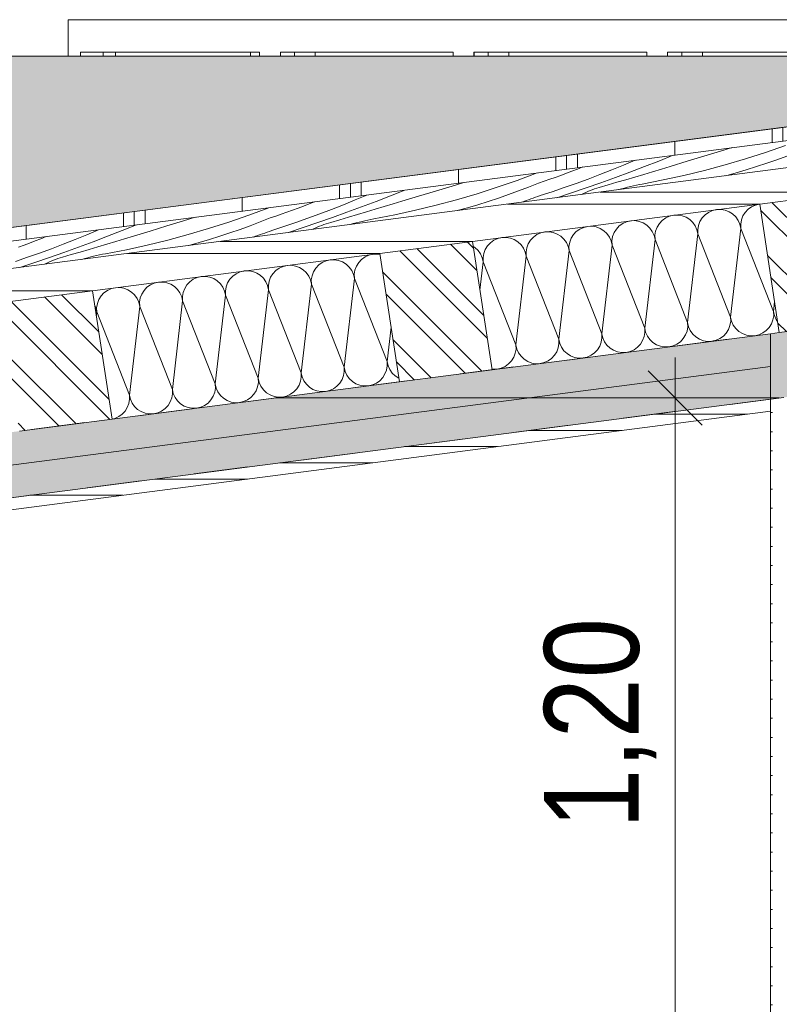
# Model space of a CAD drawing. Header units: metres. Extents: x 0 to 334, y 0 to 60.
# Tile 42 of 72: x 91.7 to 93.11, y 16.6 to 18.42. Entities that reach past the tile are written whole.
import ezdxf

# ---------------------------------------------------------------- set-up
doc = ezdxf.new("R2010")
doc.units = ezdxf.units.M
doc.header["$MEASUREMENT"] = 0
doc.linetypes.add('Strichlinie eng', pattern=[0.115, 0.075, -0.04])
for name, color, linetype in [('10 Wand außen', 7, 'Continuous'), ('Neubau_00 Schraffuren', 7, 'Continuous'), ('Neubau_10 Wand außen', 7, 'Continuous'), ('Neubau_24 Dachhaut', 7, 'Continuous'), ('Neubau_25 Dachsparren', 7, 'Continuous'), ('Neubau_70 Entwässerung_Regenwasser', 7, 'Continuous'), ('Neubau_94 Genehmigungsplanung Bemaßung', 7, 'Continuous')]:
    doc.layers.add(name, color=color, linetype=linetype)
doc.styles.add('ERSTELLTER_STIL_1', font='ARIALN.TTF')
doc.dimstyles.new('ERSTELLTER_STIL__1', dxfattribs={"dimtxt": 0.175, "dimasz": 0.095143, "dimexe": 0.18, "dimexo": 0.0625, "dimgap": 0, "dimtad": 1, "dimzin": 0, "dimdsep": 46, "dimtxsty": 'ERSTELLTER_STIL_1', "dimblk": 'ARROWHEAD_6', "dimblk1": 'ARROWHEAD_6', "dimblk2": 'ARROWHEAD_6', "dimcen": 0.09, "dimse1": 1, "dimse2": 1, "dimclrd": 7, "dimclre": 7, "dimclrt": 7, "dimazin": 0, "dimtfac": 1, "dimtdec": 4, "dimtmove": 0, "dimatfit": 3, "dimfxl": 1, "dimtolj": 1, "dimtzin": 0, "dimarcsym": 0})
pattern_1 = [(135, (111.51342, 12.92067), (0.053033, 0.053033), []), (135, (111.495744, 12.90299), (0.053033, 0.053033), [])]

# ---------------------------------------------------------------- blocks, each defined once
blk = doc.blocks.new('*X38', base_point=(111.5134, 12.9207))
at = {"layer": 'Neubau_24 Dachhaut', "color": 8, "linetype": 'Continuous', "lineweight": 9}
for p, q in [((92.348, 17.9849), (92.3408, 17.9816)), ((92.3556, 17.9866), (92.348, 17.9849)), ((92.3635, 17.9869), (92.3556, 17.9866)), ((92.3683, 17.9861), (92.3635, 17.9869)), ((92.1891, 17.9642), (92.1819, 17.961)), ((92.1967, 17.966), (92.1891, 17.9642)), ((92.2046, 17.9662), (92.1967, 17.966)), ((92.2123, 17.9649), (92.2046, 17.9662)), ((92.2196, 17.9622), (92.2123, 17.9649)), ((92.255, 17.9668), (92.2496, 17.961)), ((92.2613, 17.9713), (92.255, 17.9668)), ((92.2685, 17.9745), (92.2613, 17.9713)), ((92.2762, 17.9763), (92.2685, 17.9745)), ((92.284, 17.9766), (92.2762, 17.9763)), ((92.2917, 17.9753), (92.284, 17.9766)), ((92.2991, 17.9725), (92.2917, 17.9753)), ((92.3058, 17.9683), (92.2991, 17.9725)), ((92.3115, 17.9629), (92.3058, 17.9683)), ((92.3249, 17.9647), (92.3221, 17.9573)), ((92.329, 17.9713), (92.3249, 17.9647)), ((92.3344, 17.9771), (92.329, 17.9713)), ((92.3408, 17.9816), (92.3344, 17.9771)), ((92.0457, 17.9456), (92.0378, 17.9454)), ((92.0534, 17.9443), (92.0457, 17.9456)), ((92.0961, 17.9461), (92.0907, 17.9404)), ((92.1025, 17.9507), (92.0961, 17.9461)), ((92.1096, 17.9539), (92.1025, 17.9507)), ((92.1173, 17.9557), (92.1096, 17.9539)), ((92.1251, 17.9559), (92.1173, 17.9557)), ((92.1329, 17.9546), (92.1251, 17.9559)), ((92.1402, 17.9519), (92.1329, 17.9546)), ((92.1469, 17.9477), (92.1402, 17.9519)), ((92.1526, 17.9423), (92.1469, 17.9477)), ((92.1701, 17.9507), (92.166, 17.9441)), ((92.1755, 17.9564), (92.1701, 17.9507)), ((92.1819, 17.961), (92.1755, 17.9564)), ((92.2263, 17.958), (92.2196, 17.9622)), ((92.232, 17.9526), (92.2263, 17.958)), ((92.2366, 17.9462), (92.232, 17.9526)), ((92.2398, 17.9391), (92.2366, 17.9462)), ((92.2426, 17.947), (92.2413, 17.9393)), ((92.2454, 17.9544), (92.2426, 17.947)), ((92.2496, 17.961), (92.2454, 17.9544)), ((92.316, 17.9566), (92.3115, 17.9629)), ((92.3193, 17.9494), (92.316, 17.9566)), ((92.321, 17.9417), (92.3193, 17.9494)), ((92.3221, 17.9573), (92.3208, 17.9496)), ((92.3208, 17.9496), (92.321, 17.9417)), ((91.9436, 17.9301), (91.9372, 17.9255)), ((91.9507, 17.9333), (91.9436, 17.9301)), ((91.9584, 17.935), (91.9507, 17.9333)), ((91.9662, 17.9353), (91.9584, 17.935)), ((91.974, 17.934), (91.9662, 17.9353)), ((91.9813, 17.9312), (91.974, 17.934)), ((91.988, 17.9271), (91.9813, 17.9312)), ((92.0112, 17.9301), (92.0071, 17.9234)), ((92.0166, 17.9358), (92.0112, 17.9301)), ((92.023, 17.9404), (92.0166, 17.9358)), ((92.0302, 17.9436), (92.023, 17.9404)), ((92.0378, 17.9454), (92.0302, 17.9436)), ((92.0608, 17.9415), (92.0534, 17.9443)), ((92.0674, 17.9374), (92.0608, 17.9415)), ((92.0731, 17.932), (92.0674, 17.9374)), ((92.0777, 17.9256), (92.0731, 17.932)), ((92.0865, 17.9337), (92.0837, 17.9264)), ((92.0907, 17.9404), (92.0865, 17.9337)), ((92.1571, 17.9359), (92.1526, 17.9423)), ((92.1604, 17.9288), (92.1571, 17.9359)), ((92.1621, 17.9211), (92.1604, 17.9288)), ((92.1632, 17.9367), (92.1619, 17.929)), ((92.1619, 17.929), (92.1621, 17.9211)), ((92.166, 17.9441), (92.1632, 17.9367)), ((92.2225, 17.7674), (92.2416, 17.9314)), ((92.2416, 17.9314), (92.2398, 17.9391)), ((92.2413, 17.9393), (92.2416, 17.9314)), ((92.3019, 17.7777), (92.2416, 17.9314)), ((92.3019, 17.7777), (92.321, 17.9417)), ((92.3814, 17.788), (92.321, 17.9417)), ((91.8523, 17.9095), (91.8482, 17.9028)), ((91.8577, 17.9152), (91.8523, 17.9095)), ((91.8641, 17.9197), (91.8577, 17.9152)), ((91.8713, 17.923), (91.8641, 17.9197)), ((91.8789, 17.9247), (91.8713, 17.923)), ((91.8868, 17.925), (91.8789, 17.9247)), ((91.8945, 17.9237), (91.8868, 17.925)), ((91.9019, 17.9209), (91.8945, 17.9237)), ((91.9085, 17.9167), (91.9019, 17.9209)), ((91.9142, 17.9114), (91.9085, 17.9167)), ((91.9188, 17.905), (91.9142, 17.9114)), ((91.9276, 17.9131), (91.9249, 17.9058)), ((91.9318, 17.9198), (91.9276, 17.9131)), ((91.9372, 17.9255), (91.9318, 17.9198)), ((91.9937, 17.9217), (91.988, 17.9271)), ((91.9983, 17.9153), (91.9937, 17.9217)), ((92.0015, 17.9081), (91.9983, 17.9153)), ((92.0043, 17.9161), (92.003, 17.9083)), ((92.0071, 17.9234), (92.0043, 17.9161)), ((92.0636, 17.7467), (92.0827, 17.9108)), ((92.0809, 17.9184), (92.0777, 17.9256)), ((92.0827, 17.9108), (92.0809, 17.9184)), ((92.0837, 17.9264), (92.0825, 17.9186)), ((92.0825, 17.9186), (92.0827, 17.9108)), ((92.1431, 17.7571), (92.0827, 17.9108)), ((92.1431, 17.7571), (92.1621, 17.9211)), ((92.2225, 17.7674), (92.1621, 17.9211)), ((91.8426, 17.8875), (91.8408, 17.8916)), ((91.8454, 17.8954), (91.8441, 17.8877)), ((91.8482, 17.9028), (91.8454, 17.8954)), ((91.922, 17.8978), (91.9188, 17.905)), ((91.9238, 17.8902), (91.922, 17.8978)), ((91.9249, 17.9058), (91.9236, 17.898)), ((91.9236, 17.898), (91.9238, 17.8902)), ((91.9842, 17.7364), (92.0032, 17.9005)), ((92.0032, 17.9005), (92.0015, 17.9081)), ((92.003, 17.9083), (92.0032, 17.9005)), ((92.0636, 17.7467), (92.0032, 17.9005)), ((91.8444, 17.8799), (91.8426, 17.8875)), ((91.8436, 17.8731), (91.8444, 17.8799)), ((91.8441, 17.8877), (91.8444, 17.8799)), ((91.9047, 17.7261), (91.8444, 17.8799)), ((91.9047, 17.7261), (91.9238, 17.8902)), ((91.9842, 17.7364), (91.9238, 17.8902)), ((92.3814, 17.788), (92.3888, 17.8516)), ((92.3816, 17.7802), (92.3814, 17.788)), ((92.3814, 17.788), (92.3832, 17.7804)), ((92.2225, 17.7674), (92.2243, 17.7597)), ((92.2227, 17.7595), (92.2225, 17.7674)), ((92.3009, 17.7621), (92.3022, 17.7698)), ((92.3022, 17.7698), (92.3019, 17.7777)), ((92.3019, 17.7777), (92.3037, 17.77)), ((92.3037, 17.77), (92.3069, 17.7629)), ((92.3734, 17.7584), (92.3776, 17.7651)), ((92.3776, 17.7651), (92.3803, 17.7724)), ((92.3803, 17.7724), (92.3816, 17.7802)), ((92.3832, 17.7804), (92.3864, 17.7732)), ((92.3864, 17.7732), (92.391, 17.7668)), ((92.391, 17.7668), (92.3967, 17.7614)), ((92.0638, 17.7389), (92.0636, 17.7467)), ((92.0636, 17.7467), (92.0654, 17.7391)), ((92.142, 17.7415), (92.1433, 17.7492)), ((92.1433, 17.7492), (92.1431, 17.7571)), ((92.1431, 17.7571), (92.1448, 17.7494)), ((92.1448, 17.7494), (92.148, 17.7423)), ((92.2187, 17.7444), (92.2214, 17.7518)), ((92.2214, 17.7518), (92.2227, 17.7595)), ((92.2243, 17.7597), (92.2275, 17.7526)), ((92.2275, 17.7526), (92.2321, 17.7462)), ((92.2321, 17.7462), (92.2378, 17.7408)), ((92.2886, 17.7424), (92.294, 17.7481)), ((92.294, 17.7481), (92.2981, 17.7548)), ((92.2981, 17.7548), (92.3009, 17.7621)), ((92.3069, 17.7629), (92.3115, 17.7565)), ((92.3115, 17.7565), (92.3172, 17.7511)), ((92.3172, 17.7511), (92.3239, 17.747)), ((92.3239, 17.747), (92.3312, 17.7442)), ((92.3545, 17.7449), (92.3616, 17.7481)), ((92.3616, 17.7481), (92.368, 17.7527)), ((92.368, 17.7527), (92.3734, 17.7584)), ((92.3967, 17.7614), (92.4031, 17.7574)), ((91.9831, 17.7208), (91.9844, 17.7286)), ((91.9842, 17.7364), (91.9859, 17.7288)), ((91.9844, 17.7286), (91.9842, 17.7364)), ((91.9859, 17.7288), (91.9892, 17.7216)), ((92.0598, 17.7238), (92.0626, 17.7312)), ((92.0626, 17.7312), (92.0638, 17.7389)), ((92.0654, 17.7391), (92.0686, 17.7319)), ((92.0686, 17.7319), (92.0732, 17.7255)), ((92.1297, 17.7217), (92.1351, 17.7275)), ((92.1351, 17.7275), (92.1392, 17.7341)), ((92.1392, 17.7341), (92.142, 17.7415)), ((92.148, 17.7423), (92.1526, 17.7359)), ((92.1526, 17.7359), (92.1583, 17.7305)), ((92.1583, 17.7305), (92.165, 17.7263)), ((92.1956, 17.7243), (92.2027, 17.7275)), ((92.2027, 17.7275), (92.2091, 17.7321)), ((92.2091, 17.7321), (92.2145, 17.7378)), ((92.2145, 17.7378), (92.2187, 17.7444)), ((92.2378, 17.7408), (92.2444, 17.7366)), ((92.2444, 17.7366), (92.2518, 17.7339)), ((92.2518, 17.7339), (92.2595, 17.7326)), ((92.2595, 17.7326), (92.2674, 17.7328)), ((92.2674, 17.7328), (92.275, 17.7346)), ((92.275, 17.7346), (92.2822, 17.7378)), ((92.2822, 17.7378), (92.2886, 17.7424)), ((92.3312, 17.7442), (92.339, 17.7429)), ((92.339, 17.7429), (92.3468, 17.7431)), ((92.3468, 17.7431), (92.3545, 17.7449)), ((91.9009, 17.7032), (91.9037, 17.7105)), ((91.9037, 17.7105), (91.905, 17.7183)), ((91.905, 17.7183), (91.9047, 17.7261)), ((91.9047, 17.7261), (91.9065, 17.7185)), ((91.9065, 17.7185), (91.9097, 17.7113)), ((91.9097, 17.7113), (91.9143, 17.7049)), ((91.9762, 17.7068), (91.9803, 17.7135)), ((91.9803, 17.7135), (91.9831, 17.7208)), ((91.9892, 17.7216), (91.9937, 17.7152)), ((91.9937, 17.7152), (91.9994, 17.7099)), ((91.9994, 17.7099), (92.0061, 17.7057)), ((92.0438, 17.7069), (92.0502, 17.7114)), ((92.0502, 17.7114), (92.0556, 17.7171)), ((92.0556, 17.7171), (92.0598, 17.7238)), ((92.0732, 17.7255), (92.0789, 17.7202)), ((92.0789, 17.7202), (92.0855, 17.716)), ((92.0855, 17.716), (92.0929, 17.7132)), ((92.0929, 17.7132), (92.1006, 17.7119)), ((92.1006, 17.7119), (92.1085, 17.7122)), ((92.1085, 17.7122), (92.1161, 17.714)), ((92.1161, 17.714), (92.1233, 17.7172)), ((92.1233, 17.7172), (92.1297, 17.7217)), ((92.165, 17.7263), (92.1723, 17.7235)), ((92.1723, 17.7235), (92.1801, 17.7223)), ((92.1801, 17.7223), (92.1879, 17.7225)), ((92.1879, 17.7225), (92.1956, 17.7243)), ((91.885, 17.6862), (91.8913, 17.6908)), ((91.8913, 17.6908), (91.8967, 17.6965)), ((91.8967, 17.6965), (91.9009, 17.7032)), ((91.9143, 17.7049), (91.92, 17.6995)), ((91.92, 17.6995), (91.9267, 17.6954)), ((91.9267, 17.6954), (91.934, 17.6926)), ((91.934, 17.6926), (91.9417, 17.6913)), ((91.9417, 17.6913), (91.9496, 17.6916)), ((91.9496, 17.6916), (91.9572, 17.6933)), ((91.9572, 17.6933), (91.9644, 17.6965)), ((91.9644, 17.6965), (91.9708, 17.7011)), ((91.9708, 17.7011), (91.9762, 17.7068)), ((92.0061, 17.7057), (92.0134, 17.7029)), ((92.0134, 17.7029), (92.0212, 17.7016)), ((92.0212, 17.7016), (92.029, 17.7019)), ((92.029, 17.7019), (92.0367, 17.7036)), ((92.0367, 17.7036), (92.0438, 17.7069)), ((91.8727, 17.6818), (91.8778, 17.683)), ((91.8778, 17.683), (91.885, 17.6862))]:
    blk.add_line(p, q, dxfattribs=at)
blk = doc.blocks.new('*X39', base_point=(111.5134, 12.9207))
at = {"layer": 'Neubau_24 Dachhaut', "color": 8, "linetype": 'Continuous', "lineweight": 9}
for p, q in [((93.0558, 18.0745), (93.0494, 18.0699)), ((93.063, 18.0777), (93.0558, 18.0745)), ((93.0706, 18.0795), (93.063, 18.0777)), ((93.071, 18.0795), (93.0706, 18.0795)), ((92.9041, 18.0571), (92.8969, 18.0538)), ((92.9117, 18.0588), (92.9041, 18.0571)), ((92.9196, 18.0591), (92.9117, 18.0588)), ((92.9273, 18.0578), (92.9196, 18.0591)), ((92.9347, 18.055), (92.9273, 18.0578)), ((92.9413, 18.0508), (92.9347, 18.055)), ((92.97, 18.0596), (92.9646, 18.0539)), ((92.9764, 18.0642), (92.97, 18.0596)), ((92.9835, 18.0674), (92.9764, 18.0642)), ((92.9912, 18.0692), (92.9835, 18.0674)), ((92.999, 18.0694), (92.9912, 18.0692)), ((93.0068, 18.0681), (92.999, 18.0694)), ((93.0141, 18.0653), (93.0068, 18.0681)), ((93.0208, 18.0612), (93.0141, 18.0653)), ((93.0265, 18.0558), (93.0208, 18.0612)), ((93.0311, 18.0494), (93.0265, 18.0558)), ((93.0399, 18.0575), (93.0371, 18.0502)), ((93.044, 18.0642), (93.0399, 18.0575)), ((93.0494, 18.0699), (93.044, 18.0642)), ((92.7528, 18.0382), (92.7452, 18.0364)), ((92.7607, 18.0384), (92.7528, 18.0382)), ((92.7684, 18.0372), (92.7607, 18.0384)), ((92.7758, 18.0344), (92.7684, 18.0372)), ((92.8111, 18.039), (92.8057, 18.0332)), ((92.8175, 18.0435), (92.8111, 18.039)), ((92.8246, 18.0468), (92.8175, 18.0435)), ((92.8323, 18.0485), (92.8246, 18.0468)), ((92.8401, 18.0488), (92.8323, 18.0485)), ((92.8479, 18.0475), (92.8401, 18.0488)), ((92.8552, 18.0447), (92.8479, 18.0475)), ((92.8619, 18.0405), (92.8552, 18.0447)), ((92.8676, 18.0352), (92.8619, 18.0405)), ((92.881, 18.0369), (92.8782, 18.0295)), ((92.8852, 18.0436), (92.881, 18.0369)), ((92.8905, 18.0493), (92.8852, 18.0436)), ((92.8969, 18.0538), (92.8905, 18.0493)), ((92.9471, 18.0455), (92.9413, 18.0508)), ((92.9516, 18.0391), (92.9471, 18.0455)), ((92.9548, 18.0319), (92.9516, 18.0391)), ((92.9577, 18.0399), (92.9564, 18.0321)), ((92.9604, 18.0472), (92.9577, 18.0399)), ((92.9646, 18.0539), (92.9604, 18.0472)), ((93.0343, 18.0422), (93.0311, 18.0494)), ((93.0361, 18.0346), (93.0343, 18.0422)), ((93.0371, 18.0502), (93.0358, 18.0424)), ((93.0358, 18.0424), (93.0361, 18.0346)), ((92.6586, 18.0229), (92.6522, 18.0183)), ((92.6657, 18.0261), (92.6586, 18.0229)), ((92.6734, 18.0279), (92.6657, 18.0261)), ((92.6812, 18.0281), (92.6734, 18.0279)), ((92.689, 18.0268), (92.6812, 18.0281)), ((92.6963, 18.0241), (92.689, 18.0268)), ((92.703, 18.0199), (92.6963, 18.0241)), ((92.7087, 18.0145), (92.703, 18.0199)), ((92.7263, 18.0229), (92.7221, 18.0163)), ((92.7316, 18.0286), (92.7263, 18.0229)), ((92.738, 18.0332), (92.7316, 18.0286)), ((92.7452, 18.0364), (92.738, 18.0332)), ((92.7824, 18.0302), (92.7758, 18.0344)), ((92.7882, 18.0248), (92.7824, 18.0302)), ((92.7927, 18.0184), (92.7882, 18.0248)), ((92.7959, 18.0113), (92.7927, 18.0184)), ((92.7988, 18.0192), (92.7975, 18.0115)), ((92.8015, 18.0266), (92.7988, 18.0192)), ((92.8057, 18.0332), (92.8015, 18.0266)), ((92.8722, 18.0288), (92.8676, 18.0352)), ((92.8754, 18.0216), (92.8722, 18.0288)), ((92.8772, 18.014), (92.8754, 18.0216)), ((92.8782, 18.0295), (92.8769, 18.0218)), ((92.8769, 18.0218), (92.8772, 18.014)), ((92.9375, 17.8602), (92.9566, 18.0243)), ((92.9566, 18.0243), (92.9548, 18.0319)), ((92.9564, 18.0321), (92.9566, 18.0243)), ((93.017, 17.8705), (92.9566, 18.0243)), ((93.017, 17.8705), (93.0361, 18.0346)), ((93.0964, 17.8808), (93.0361, 18.0346)), ((92.5441, 17.9993), (92.5409, 18.0013)), ((92.5674, 18.0023), (92.5632, 17.9956)), ((92.5727, 18.008), (92.5674, 18.0023)), ((92.5791, 18.0126), (92.5727, 18.008)), ((92.5863, 18.0158), (92.5791, 18.0126)), ((92.5939, 18.0176), (92.5863, 18.0158)), ((92.6018, 18.0178), (92.5939, 18.0176)), ((92.6095, 18.0165), (92.6018, 18.0178)), ((92.6169, 18.0137), (92.6095, 18.0165)), ((92.6235, 18.0096), (92.6169, 18.0137)), ((92.6293, 18.0042), (92.6235, 18.0096)), ((92.6338, 17.9978), (92.6293, 18.0042)), ((92.6427, 18.0059), (92.6399, 17.9986)), ((92.6468, 18.0126), (92.6427, 18.0059)), ((92.6522, 18.0183), (92.6468, 18.0126)), ((92.7133, 18.0081), (92.7087, 18.0145)), ((92.7165, 18.001), (92.7133, 18.0081)), ((92.7183, 17.9933), (92.7165, 18.001)), ((92.7193, 18.0089), (92.718, 18.0012)), ((92.718, 18.0012), (92.7183, 17.9933)), ((92.7221, 18.0163), (92.7193, 18.0089)), ((92.7786, 17.8396), (92.7977, 18.0036)), ((92.7977, 18.0036), (92.7959, 18.0113)), ((92.7975, 18.0115), (92.7977, 18.0036)), ((92.8581, 17.8499), (92.7977, 18.0036)), ((92.8581, 17.8499), (92.8772, 18.014)), ((92.9375, 17.8602), (92.8772, 18.014)), ((92.5498, 17.9939), (92.5441, 17.9993)), ((92.5544, 17.9875), (92.5498, 17.9939)), ((92.5576, 17.9803), (92.5544, 17.9875)), ((92.5604, 17.9883), (92.5591, 17.9805)), ((92.5632, 17.9956), (92.5604, 17.9883)), ((92.6197, 17.819), (92.6388, 17.983)), ((92.6371, 17.9907), (92.6338, 17.9978)), ((92.6388, 17.983), (92.6371, 17.9907)), ((92.6399, 17.9986), (92.6386, 17.9909)), ((92.6386, 17.9909), (92.6388, 17.983)), ((92.6992, 17.8293), (92.6388, 17.983)), ((92.6992, 17.8293), (92.7183, 17.9933)), ((92.7786, 17.8396), (92.7183, 17.9933)), ((92.5533, 17.9201), (92.5594, 17.9727)), ((92.5594, 17.9727), (92.5576, 17.9803)), ((92.5591, 17.9805), (92.5594, 17.9727)), ((92.6197, 17.819), (92.5594, 17.9727)), ((93.0964, 17.8808), (93.0985, 17.8987)), ((93.0954, 17.8653), (93.0967, 17.873)), ((93.0967, 17.873), (93.0964, 17.8808)), ((93.0964, 17.8808), (93.0982, 17.8732)), ((93.0982, 17.8732), (93.1014, 17.866)), ((92.9375, 17.8602), (92.9393, 17.8526)), ((92.9378, 17.8524), (92.9375, 17.8602)), ((93.0131, 17.8476), (93.0159, 17.8549)), ((93.0159, 17.8549), (93.0172, 17.8627)), ((93.0172, 17.8627), (93.017, 17.8705)), ((93.017, 17.8705), (93.0187, 17.8629)), ((93.0187, 17.8629), (93.022, 17.8557)), ((93.022, 17.8557), (93.0265, 17.8493)), ((93.0884, 17.8513), (93.0926, 17.8579)), ((93.0926, 17.8579), (93.0954, 17.8653)), ((93.1014, 17.866), (93.104, 17.8624)), ((92.7789, 17.8317), (92.7786, 17.8396)), ((92.7786, 17.8396), (92.7804, 17.8319)), ((92.857, 17.8343), (92.8583, 17.8421)), ((92.8583, 17.8421), (92.8581, 17.8499)), ((92.8581, 17.8499), (92.8598, 17.8423)), ((92.8598, 17.8423), (92.8631, 17.8351)), ((92.9295, 17.8306), (92.9337, 17.8373)), ((92.9337, 17.8373), (92.9365, 17.8446)), ((92.9365, 17.8446), (92.9378, 17.8524)), ((92.9393, 17.8526), (92.9425, 17.8454)), ((92.9425, 17.8454), (92.9471, 17.839)), ((92.9471, 17.839), (92.9528, 17.8336)), ((93.0036, 17.8352), (93.009, 17.8409)), ((93.009, 17.8409), (93.0131, 17.8476)), ((93.0265, 17.8493), (93.0322, 17.844)), ((93.0322, 17.844), (93.0389, 17.8398)), ((93.0389, 17.8398), (93.0463, 17.837)), ((93.0463, 17.837), (93.054, 17.8357)), ((93.0619, 17.836), (93.0695, 17.8377)), ((93.0695, 17.8377), (93.0767, 17.841)), ((93.0767, 17.841), (93.083, 17.8455)), ((93.083, 17.8455), (93.0884, 17.8513)), ((92.62, 17.8111), (92.6197, 17.819)), ((92.6197, 17.819), (92.6215, 17.8113)), ((92.6981, 17.8137), (92.6994, 17.8214)), ((92.6992, 17.8293), (92.7009, 17.8216)), ((92.6994, 17.8214), (92.6992, 17.8293)), ((92.7009, 17.8216), (92.7042, 17.8145)), ((92.7748, 17.8166), (92.7776, 17.824)), ((92.7776, 17.824), (92.7789, 17.8317)), ((92.7804, 17.8319), (92.7836, 17.8248)), ((92.7836, 17.8248), (92.7882, 17.8184)), ((92.7882, 17.8184), (92.7939, 17.813)), ((92.8447, 17.8146), (92.8501, 17.8203)), ((92.8501, 17.8203), (92.8542, 17.827)), ((92.8542, 17.827), (92.857, 17.8343)), ((92.8631, 17.8351), (92.8676, 17.8287)), ((92.8676, 17.8287), (92.8734, 17.8233)), ((92.8734, 17.8233), (92.88, 17.8192)), ((92.88, 17.8192), (92.8874, 17.8164)), ((92.9106, 17.8171), (92.9178, 17.8203)), ((92.9178, 17.8203), (92.9242, 17.8249)), ((92.9242, 17.8249), (92.9295, 17.8306)), ((92.9528, 17.8336), (92.9595, 17.8295)), ((92.9595, 17.8295), (92.9668, 17.8267)), ((92.9668, 17.8267), (92.9746, 17.8254)), ((92.9746, 17.8254), (92.9824, 17.8257)), ((92.9824, 17.8257), (92.9901, 17.8274)), ((92.9901, 17.8274), (92.9972, 17.8307)), ((92.9972, 17.8307), (93.0036, 17.8352)), ((93.054, 17.8357), (93.0618, 17.836)), ((92.6159, 17.796), (92.6187, 17.8034)), ((92.6187, 17.8034), (92.62, 17.8111)), ((92.6215, 17.8113), (92.6247, 17.8041)), ((92.6247, 17.8041), (92.6293, 17.7978)), ((92.6912, 17.7997), (92.6953, 17.8063)), ((92.6953, 17.8063), (92.6981, 17.8137)), ((92.7042, 17.8145), (92.7087, 17.8081)), ((92.7087, 17.8081), (92.7145, 17.8027)), ((92.7145, 17.8027), (92.7211, 17.7985)), ((92.7589, 17.7997), (92.7653, 17.8043)), ((92.7653, 17.8043), (92.7706, 17.81)), ((92.7706, 17.81), (92.7748, 17.8166)), ((92.7939, 17.813), (92.8006, 17.8089)), ((92.8006, 17.8089), (92.8079, 17.8061)), ((92.8079, 17.8061), (92.8157, 17.8048)), ((92.8157, 17.8048), (92.8235, 17.805)), ((92.8235, 17.805), (92.8312, 17.8068)), ((92.8312, 17.8068), (92.8383, 17.81)), ((92.8383, 17.81), (92.8447, 17.8146)), ((92.8874, 17.8164), (92.8951, 17.8151)), ((92.8951, 17.8151), (92.903, 17.8153)), ((92.903, 17.8153), (92.9106, 17.8171)), ((92.6, 17.7791), (92.6064, 17.7836)), ((92.6064, 17.7836), (92.6117, 17.7894)), ((92.6117, 17.7894), (92.6159, 17.796)), ((92.6293, 17.7978), (92.635, 17.7924)), ((92.635, 17.7924), (92.6417, 17.7882)), ((92.6417, 17.7882), (92.649, 17.7854)), ((92.649, 17.7854), (92.6568, 17.7841)), ((92.6568, 17.7841), (92.6646, 17.7844)), ((92.6646, 17.7844), (92.6723, 17.7862)), ((92.6723, 17.7862), (92.6794, 17.7894)), ((92.6794, 17.7894), (92.6858, 17.794)), ((92.6858, 17.794), (92.6912, 17.7997)), ((92.7211, 17.7985), (92.7285, 17.7958)), ((92.7285, 17.7958), (92.7362, 17.7945)), ((92.7362, 17.7945), (92.7441, 17.7947)), ((92.7441, 17.7947), (92.7517, 17.7965)), ((92.7517, 17.7965), (92.7589, 17.7997)), ((92.5755, 17.7741), (92.5773, 17.7738)), ((92.5773, 17.7738), (92.5852, 17.7741)), ((92.5852, 17.7741), (92.5928, 17.7758)), ((92.5928, 17.7758), (92.6, 17.7791))]:
    blk.add_line(p, q, dxfattribs=at)
blk = doc.blocks.new('*X42', base_point=(111.5134, 12.9207))
at = {"layer": 'Neubau_24 Dachhaut', "color": 8, "linetype": 'Continuous', "lineweight": 9}
for p, q in [((93.0197, 18.1839), (92.9982, 18.1774)), ((93.1189, 18.1879), (93.0818, 18.175)), ((92.9109, 18.1698), (92.8843, 18.1592)), ((92.9673, 18.168), (92.9364, 18.1586)), ((92.9982, 18.1774), (92.9673, 18.168)), ((93.0818, 18.175), (93.0444, 18.163)), ((93.1212, 18.1683), (93.1026, 18.1616)), ((92.7439, 18.1481), (92.7337, 18.1441)), ((92.8189, 18.1516), (92.7972, 18.1427)), ((92.8406, 18.1607), (92.8189, 18.1516)), ((92.8575, 18.1489), (92.8307, 18.1387)), ((92.8843, 18.1592), (92.8575, 18.1489)), ((92.9055, 18.1492), (92.889, 18.1442)), ((92.9364, 18.1586), (92.9055, 18.1492)), ((93.0067, 18.152), (92.9688, 18.1418)), ((93.0444, 18.163), (93.0067, 18.152)), ((93.065, 18.1488), (93.0461, 18.1429)), ((93.0838, 18.1551), (93.065, 18.1488)), ((93.1026, 18.1616), (93.0838, 18.1551)), ((92.6592, 18.1371), (92.6224, 18.1234)), ((92.6927, 18.1289), (92.6824, 18.1253)), ((92.703, 18.1326), (92.6927, 18.1289)), ((92.7133, 18.1364), (92.703, 18.1326)), ((92.7235, 18.1402), (92.7133, 18.1364)), ((92.7337, 18.1441), (92.7235, 18.1402)), ((92.7753, 18.1341), (92.7534, 18.1258)), ((92.7972, 18.1427), (92.7753, 18.1341)), ((92.8038, 18.1288), (92.7768, 18.1191)), ((92.8307, 18.1387), (92.8038, 18.1288)), ((92.8397, 18.1295), (92.8232, 18.1246)), ((92.8562, 18.1344), (92.8397, 18.1295)), ((92.8726, 18.1393), (92.8562, 18.1344)), ((92.889, 18.1442), (92.8726, 18.1393)), ((92.9307, 18.1325), (92.8923, 18.1241)), ((92.9688, 18.1418), (92.9307, 18.1325)), ((93.0271, 18.1373), (93.008, 18.1319)), ((93.0461, 18.1429), (93.0271, 18.1373)), ((92.5017, 18.1129), (92.4708, 18.1035)), ((92.5232, 18.1195), (92.5017, 18.1129)), ((92.5853, 18.1105), (92.5479, 18.0986)), ((92.6224, 18.1234), (92.5853, 18.1105)), ((92.6432, 18.1109), (92.6247, 18.1039)), ((92.6617, 18.1182), (92.6432, 18.1109)), ((92.672, 18.1217), (92.6617, 18.1182)), ((92.6824, 18.1253), (92.672, 18.1217)), ((92.7092, 18.1099), (92.687, 18.1023)), ((92.7313, 18.1177), (92.7092, 18.1099)), ((92.7498, 18.1096), (92.7226, 18.1004)), ((92.7534, 18.1258), (92.7313, 18.1177)), ((92.7768, 18.1191), (92.7498, 18.1096)), ((92.7738, 18.1102), (92.7696, 18.1089)), ((92.7903, 18.115), (92.7738, 18.1102)), ((92.8068, 18.1198), (92.7903, 18.115)), ((92.8232, 18.1246), (92.8068, 18.1198)), ((92.8262, 18.1106), (92.8207, 18.1092)), ((92.8316, 18.1119), (92.8262, 18.1106)), ((92.8371, 18.1132), (92.8316, 18.1119)), ((92.8427, 18.1144), (92.8371, 18.1132)), ((92.8482, 18.1155), (92.8427, 18.1144)), ((92.8537, 18.1166), (92.8482, 18.1155)), ((92.8923, 18.1241), (92.8537, 18.1166)), ((92.344, 18.0962), (92.3224, 18.0871)), ((92.3877, 18.0948), (92.361, 18.0844)), ((92.4144, 18.1053), (92.3877, 18.0948)), ((92.4398, 18.0941), (92.4089, 18.0847)), ((92.4708, 18.1035), (92.4398, 18.0941)), ((92.5479, 18.0986), (92.5102, 18.0875)), ((92.606, 18.0971), (92.5873, 18.0906)), ((92.6247, 18.1039), (92.606, 18.0971)), ((92.6561, 18.092), (92.6518, 18.0904)), ((92.6604, 18.0935), (92.6561, 18.092)), ((92.6647, 18.0951), (92.6604, 18.0935)), ((92.687, 18.1023), (92.6647, 18.0951)), ((92.7226, 18.1004), (92.6954, 18.0913)), ((92.7449, 18.0992), (92.741, 18.0973)), ((92.7489, 18.1011), (92.7449, 18.0992)), ((92.753, 18.1028), (92.7489, 18.1011)), ((92.7571, 18.1045), (92.753, 18.1028)), ((92.7612, 18.1061), (92.7571, 18.1045)), ((92.7654, 18.1075), (92.7612, 18.1061)), ((92.7696, 18.1089), (92.7654, 18.1075)), ((92.8152, 18.1077), (92.8098, 18.1062)), ((92.8207, 18.1092), (92.8152, 18.1077)), ((92.227, 18.0757), (92.2167, 18.0719)), ((92.2372, 18.0797), (92.227, 18.0757)), ((92.2474, 18.0837), (92.2372, 18.0797)), ((92.3006, 18.0782), (92.2788, 18.0696)), ((92.3224, 18.0871), (92.3006, 18.0782)), ((92.3342, 18.0742), (92.3073, 18.0643)), ((92.361, 18.0844), (92.3342, 18.0742)), ((92.3761, 18.0748), (92.3596, 18.0699)), ((92.3925, 18.0798), (92.3761, 18.0748)), ((92.4089, 18.0847), (92.3925, 18.0798)), ((92.4723, 18.0773), (92.4341, 18.068)), ((92.5102, 18.0875), (92.4723, 18.0773)), ((92.5495, 18.0784), (92.5305, 18.0728)), ((92.5685, 18.0844), (92.5495, 18.0784)), ((92.5873, 18.0906), (92.5685, 18.0844)), ((92.6346, 18.0844), (92.6303, 18.0829)), ((92.6389, 18.0859), (92.6346, 18.0844)), ((92.6432, 18.0874), (92.6389, 18.0859)), ((92.6475, 18.0889), (92.6432, 18.0874)), ((92.6518, 18.0904), (92.6475, 18.0889)), ((92.0266, 18.055), (92.0051, 18.0484)), ((92.1259, 18.0589), (92.0887, 18.0461)), ((92.1627, 18.0727), (92.1259, 18.0589)), ((92.1755, 18.0573), (92.1651, 18.0538)), ((92.1858, 18.0608), (92.1755, 18.0573)), ((92.1962, 18.0644), (92.1858, 18.0608)), ((92.2065, 18.0681), (92.1962, 18.0644)), ((92.2167, 18.0719), (92.2065, 18.0681)), ((92.2568, 18.0613), (92.2348, 18.0532)), ((92.2788, 18.0696), (92.2568, 18.0613)), ((92.3073, 18.0643), (92.2803, 18.0546)), ((92.3102, 18.0553), (92.2938, 18.0505)), ((92.3267, 18.0602), (92.3102, 18.0553)), ((92.3432, 18.065), (92.3267, 18.0602)), ((92.3596, 18.0699), (92.3432, 18.065)), ((92.3957, 18.0596), (92.3572, 18.0521)), ((92.4341, 18.068), (92.3957, 18.0596)), ((92.5305, 18.0728), (92.5114, 18.0674)), ((91.9178, 18.0409), (91.8912, 18.0303)), ((91.9742, 18.039), (91.9433, 18.0296)), ((92.0051, 18.0484), (91.9742, 18.039)), ((92.0887, 18.0461), (92.0513, 18.0341)), ((92.1281, 18.0394), (92.1095, 18.0326)), ((92.1467, 18.0464), (92.1281, 18.0394)), ((92.1651, 18.0538), (92.1467, 18.0464)), ((92.1904, 18.0379), (92.1681, 18.0306)), ((92.2127, 18.0454), (92.1904, 18.0379)), ((92.2348, 18.0532), (92.2127, 18.0454)), ((92.2532, 18.0451), (92.2261, 18.0359)), ((92.2565, 18.0384), (92.2524, 18.0366)), ((92.2803, 18.0546), (92.2532, 18.0451)), ((92.2606, 18.04), (92.2565, 18.0384)), ((92.2647, 18.0416), (92.2606, 18.04)), ((92.2688, 18.0431), (92.2647, 18.0416)), ((92.273, 18.0444), (92.2688, 18.0431)), ((92.2773, 18.0457), (92.273, 18.0444)), ((92.2938, 18.0505), (92.2773, 18.0457)), ((92.3187, 18.0433), (92.3133, 18.0417)), ((92.3241, 18.0447), (92.3187, 18.0433)), ((92.3296, 18.0461), (92.3241, 18.0447)), ((92.3351, 18.0475), (92.3296, 18.0461)), ((92.3406, 18.0487), (92.3351, 18.0475)), ((92.3461, 18.0499), (92.3406, 18.0487)), ((92.3516, 18.051), (92.3461, 18.0499)), ((92.3572, 18.0521), (92.3516, 18.051)), ((91.7508, 18.0192), (91.7406, 18.0152)), ((91.8258, 18.0226), (91.8041, 18.0138)), ((91.8475, 18.0317), (91.8258, 18.0226)), ((91.8644, 18.0199), (91.8376, 18.0098)), ((91.8912, 18.0303), (91.8644, 18.0199)), ((91.9124, 18.0203), (91.8959, 18.0153)), ((91.9433, 18.0296), (91.9124, 18.0203)), ((92.0137, 18.023), (91.9757, 18.0128)), ((92.0513, 18.0341), (92.0137, 18.023)), ((92.0719, 18.0199), (92.053, 18.014)), ((92.0908, 18.0261), (92.0719, 18.0199)), ((92.1095, 18.0326), (92.0908, 18.0261)), ((92.138, 18.0199), (92.1337, 18.0184)), ((92.1424, 18.0214), (92.138, 18.0199)), ((92.1467, 18.0229), (92.1424, 18.0214)), ((92.151, 18.0244), (92.1467, 18.0229)), ((92.1553, 18.0259), (92.151, 18.0244)), ((92.1595, 18.0275), (92.1553, 18.0259)), ((92.1638, 18.029), (92.1595, 18.0275)), ((92.1681, 18.0306), (92.1638, 18.029)), ((92.2261, 18.0359), (92.1989, 18.0269)), ((92.2484, 18.0347), (92.2444, 18.0328)), ((92.2524, 18.0366), (92.2484, 18.0347)), ((91.7099, 18.0037), (91.6996, 18)), ((91.7202, 18.0074), (91.7099, 18.0037)), ((91.7304, 18.0113), (91.7202, 18.0074)), ((91.7406, 18.0152), (91.7304, 18.0113)), ((91.7823, 18.0052), (91.7603, 17.9968)), ((91.8041, 18.0138), (91.7823, 18.0052)), ((91.8376, 18.0098), (91.8107, 17.9999)), ((91.8466, 18.0005), (91.8302, 17.9957)), ((91.8631, 18.0054), (91.8466, 18.0005)), ((91.8795, 18.0103), (91.8631, 18.0054)), ((91.8959, 18.0153), (91.8795, 18.0103)), ((91.9376, 18.0035), (91.8992, 17.9951)), ((91.9757, 18.0128), (91.9376, 18.0035)), ((92.034, 18.0083), (92.0149, 18.003)), ((92.053, 18.014), (92.034, 18.0083)), ((91.7383, 17.9888), (91.7161, 17.981)), ((91.7603, 17.9968), (91.7383, 17.9888)), ((91.7837, 17.9902), (91.7567, 17.9807)), ((91.7972, 17.986), (91.7807, 17.9813)), ((91.8107, 17.9999), (91.7837, 17.9902)), ((91.8137, 17.9908), (91.7972, 17.986)), ((91.8302, 17.9957), (91.8137, 17.9908)), ((91.8386, 17.983), (91.8331, 17.9817)), ((91.8441, 17.9843), (91.8386, 17.983)), ((91.8496, 17.9855), (91.8441, 17.9843)), ((91.8551, 17.9866), (91.8496, 17.9855)), ((91.8607, 17.9876), (91.8551, 17.9866)), ((91.8992, 17.9951), (91.8607, 17.9876)), ((91.7161, 17.981), (91.6939, 17.9734)), ((91.7295, 17.9714), (91.7023, 17.9624)), ((91.7567, 17.9807), (91.7295, 17.9714)), ((91.7519, 17.9703), (91.7479, 17.9683)), ((91.7559, 17.9721), (91.7519, 17.9703)), ((91.7599, 17.9739), (91.7559, 17.9721)), ((91.764, 17.9756), (91.7599, 17.9739)), ((91.7681, 17.9771), (91.764, 17.9756)), ((91.7723, 17.9786), (91.7681, 17.9771)), ((91.7765, 17.98), (91.7723, 17.9786)), ((91.7807, 17.9813), (91.7765, 17.98)), ((91.8222, 17.9788), (91.8167, 17.9772)), ((91.8276, 17.9803), (91.8222, 17.9788)), ((91.8331, 17.9817), (91.8276, 17.9803))]:
    blk.add_line(p, q, dxfattribs=at)
blk = doc.blocks.new('*D67', base_point=(111.5134, 12.9207))
at = {"layer": 'Neubau_94 Genehmigungsplanung Bemaßung', "color": 7, "linetype": 'Continuous', "lineweight": 9}
for p, q in [((92.9146, 17.7207), (92.9146, 17.7958)), ((92.9647, 17.6706), (92.8646, 17.7707)), ((93.0085, 17.7207), (92.8208, 17.7207)), ((92.9146, 16.5207), (92.9146, 17.7207)), ((92.8646, 16.5707), (92.9647, 16.4706)), ((93.0085, 16.5207), (92.8208, 16.5207)), ((92.9146, 16.4456), (92.9146, 16.5207))]:
    blk.add_line(p, q, dxfattribs=at)
at = {"layer": 'Neubau_94 Genehmigungsplanung Bemaßung', "color": 7, "lineweight": 9, "insert": (92.8796, 16.9235), "char_height": 0.175, "attachment_point": 7, "rotation": 90, "style": 'ERSTELLTER_STIL_1'}
blk.add_mtext('\\A1;{\\pql;\\fArial Narrow|b0|i0|c0|p0;\\W1.000000;1,20}', dxfattribs=at)
blk = doc.blocks.new('ARROWHEAD_6')
at = {"color": 0, "linetype": 'Continuous', "lineweight": 0}
for p, q in [((-0.5, -0.5), (0.5, 0.5)), ((0, 0), (-1, 0))]:
    blk.add_line(p, q, dxfattribs=at)

msp = doc.modelspace()

# ---------------------------------------------------------------- hatches: boundary and pattern name
at = {"layer": 'Neubau_00 Schraffuren', "linetype": 'Continuous', "lineweight": 0, "true_color": 0x00101f}
h = msp.add_hatch(color=168, dxfattribs=at)
h.paths.add_polyline_path([(81.0148, 12.7807), (81.0148, 17.0791), (90.8266, 18.353), (94.1277, 18.353), (84.3159, 17.0791), (84.3159, 12.7807)])
h.paths.add_polyline_path([(81.3095, 13.3842), (81.7884, 13.3842), (81.7884, 15.9307), (81.3095, 15.9307)], flags=0)
h.paths.add_polyline_path([(81.9314, 13.3842), (81.9314, 15.9307), (82.4103, 15.9307), (82.4103, 13.3842)], flags=0)
h.paths.add_polyline_path([(82.5532, 13.3842), (83.0321, 13.3842), (83.0321, 15.9307), (82.5532, 15.9307)], flags=0)
h.paths.add_polyline_path([(83.654, 13.3842), (83.654, 15.9307), (83.1751, 15.9307), (83.1751, 13.3842)], flags=0)
at = {"layer": 'Neubau_00 Schraffuren', "linetype": 'Continuous', "lineweight": 0, "true_color": 0x6e664b}
msp.add_hatch(color=37, dxfattribs=at).paths.add_polyline_path([(84.5833, 16.6139), (84.5833, 16.7351), (93.909, 17.946), (93.909, 17.8248)])
at = {"layer": 'Neubau_10 Wand außen', "linetype": 'Continuous', "lineweight": 0, "true_color": 0x000000}
h = msp.add_hatch(dxfattribs=at)
h.set_pattern_fill('Gips_0001', color=18, style=0, pattern_type=2)
h.set_pattern_definition([(45, (111.513422, 12.92067), (-0.01767767, 0.01767767), [0, -0.025])])
h.paths.add_polyline_path([(93.0909, 17.7207), (93.0909, 16.5207), (93.1071, 16.5207), (93.1071, 16.7207), (93.1071, 17.7207)])
at = {"layer": 'Neubau_24 Dachhaut', "linetype": 'Continuous', "lineweight": 0, "true_color": 0x000000}
h = msp.add_hatch(dxfattribs=at)
h.set_pattern_fill('Metall_Zinkblech_0001', color=18, style=0, pattern_type=2)
h.set_pattern_definition([(90, (111.53342, 12.92067), (-0.4, 0), []), (90, (111.51342, 12.92067), (-0.4, 0), []), (90, (111.49342, 12.92067), (-0.4, 0), []), (90, (111.71342, 13.92067), (-0.2, 0), [])])
h.paths.add_polyline_path([(84.3159, 17.0791), (84.3159, 17.0538), (94.1277, 18.3278), (94.1277, 18.353)])
at = {"layer": 'Neubau_24 Dachhaut', "linetype": 'Continuous', "lineweight": 9}
h = msp.add_hatch(dxfattribs=at)
h.set_pattern_fill('Holzwerkstoff_Sperrholz__D2', color=8, style=0, pattern_type=2)
h.set_pattern_definition([(0, (111.513422, 12.92067), (0, 0.03), [])])
h.paths.add_polyline_path([(84.8593, 16.6497), (84.8593, 16.6275), (93.0909, 17.6963), (93.0909, 17.7186)])
at = {"layer": 'Neubau_25 Dachsparren', "linetype": 'Continuous', "lineweight": 0, "true_color": 0x000000}
h = msp.add_hatch(dxfattribs=at)
h.set_pattern_fill('Metall_Stahl_0001', color=18, style=0, pattern_type=2)
h.set_pattern_definition(pattern_1)
h.paths.add_polyline_path([(93.2786, 17.8641), (93.2425, 18.1018), (93.071, 18.0795), (93.1071, 17.8418)])
h = msp.add_hatch(dxfattribs=at)
h.set_pattern_fill('Metall_Stahl_0001', color=18, style=0, pattern_type=2)
h.set_pattern_definition(pattern_1)
h.paths.add_polyline_path([(92.5757, 17.7728), (92.5395, 18.0105), (92.368, 17.9882), (92.4042, 17.7506)])
h = msp.add_hatch(dxfattribs=at)
h.set_pattern_fill('Metall_Stahl_0001', color=18, style=0, pattern_type=2)
h.set_pattern_definition(pattern_1)
h.paths.add_polyline_path([(91.8727, 17.6816), (91.8365, 17.9192), (91.665, 17.897), (91.7012, 17.6593)])

# ---------------------------------------------------------------- linework, layer by layer
at = {"layer": '10 Wand außen', "color": 7, "linetype": 'Continuous', "lineweight": 13}
for p, q in [((91.7914, 18.4207), (93.2548, 18.4207)), ((91.7914, 18.353), (91.7914, 18.4207)), ((91.8143, 18.3607), (91.8143, 18.353)), ((92.1457, 18.3607), (91.8143, 18.3607)), ((91.8144, 18.3607), (91.8144, 18.353)), ((91.856, 18.353), (91.856, 18.3607)), ((91.8789, 18.3607), (91.8789, 18.353)), ((91.879, 18.3607), (91.879, 18.353)), ((92.1286, 18.3607), (92.1286, 18.353)), ((92.1457, 18.353), (92.1457, 18.3607)), ((92.184, 18.3607), (92.184, 18.353)), ((92.5039, 18.3607), (92.184, 18.3607)), ((92.1841, 18.3607), (92.1841, 18.353)), ((92.2103, 18.353), (92.2103, 18.3607)), ((92.2486, 18.3607), (92.2486, 18.353)), ((92.2487, 18.3607), (92.2487, 18.353)), ((92.5039, 18.353), (92.5039, 18.3607)), ((92.5422, 18.3607), (92.5422, 18.353)), ((92.8621, 18.3607), (92.5422, 18.3607)), ((92.5422, 18.3607), (92.5423, 18.3607)), ((92.5423, 18.3607), (92.5423, 18.353)), ((92.5685, 18.353), (92.5685, 18.3607)), ((92.6068, 18.3607), (92.6068, 18.353)), ((92.6069, 18.3607), (92.6069, 18.353)), ((92.8621, 18.353), (92.8621, 18.3607)), ((92.9004, 18.3607), (92.9004, 18.353)), ((93.2318, 18.3607), (92.9004, 18.3607)), ((92.9004, 18.3607), (92.9005, 18.3607)), ((92.9005, 18.3607), (92.9005, 18.353)), ((92.9267, 18.353), (92.9267, 18.3607)), ((92.965, 18.3607), (92.965, 18.353)), ((92.9651, 18.3607), (92.9651, 18.353))]:
    msp.add_line(p, q, dxfattribs=at)
at = {"layer": 'Neubau_00 Schraffuren', "color": 7, "linetype": 'Continuous', "lineweight": 9, "flags": 128}
msp.add_lwpolyline([(81.0148, 12.7807), (81.0148, 17.0791), (90.8266, 18.353), (94.1277, 18.353), (84.3159, 17.0791), (84.3159, 12.7807)], close=True, dxfattribs=at)
at = {"layer": 'Neubau_10 Wand außen', "color": 7, "linetype": 'Continuous', "lineweight": 13}
for p, q in [((92.1739, 17.7207), (93.0909, 17.7207)), ((93.0909, 17.7207), (93.0909, 16.5207)), ((93.1071, 17.7207), (93.0909, 17.7207))]:
    msp.add_line(p, q, dxfattribs=at)
at = {"layer": 'Neubau_24 Dachhaut', "color": 7, "linetype": 'Continuous', "lineweight": 13}
for p, q in [((94.1277, 18.353), (84.3159, 17.0791)), ((94.1277, 18.3278), (84.3159, 17.0538)), ((94.1277, 18.2773), (84.3159, 17.0033)), ((93.2786, 17.8641), (93.1071, 17.8418)), ((93.1071, 17.8418), (93.0909, 17.8397)), ((93.0909, 17.7792), (84.8593, 16.7103)), ((93.0909, 17.7186), (84.8593, 16.6497)), ((93.0909, 17.6963), (84.8593, 16.6275))]:
    msp.add_line(p, q, dxfattribs=at)
at = {"layer": 'Neubau_24 Dachhaut', "color": 7, "linetype": 'Continuous', "lineweight": 9}
msp.add_line((94.1277, 18.353), (90.8266, 18.353), dxfattribs=at)
at = {"layer": 'Neubau_24 Dachhaut', "color": 7, "linetype": 'Continuous', "lineweight": 13, "flags": 128}
for points in [[(94.1277, 18.2167), (93.9454, 18.1931), (93.7739, 18.1708), (93.2425, 18.1018), (93.071, 18.0795), (92.5395, 18.0105), (92.368, 17.9882), (91.8365, 17.9192), (91.665, 17.897)], [(93.0909, 17.8397), (92.5757, 17.7728), (92.4042, 17.7506), (91.8727, 17.6816), (91.7012, 17.6593)], [(93.0909, 17.8397), (93.0909, 17.7792), (93.0909, 17.7186), (93.0909, 17.6963)]]:
    msp.add_lwpolyline(points, dxfattribs=at)
at = {"layer": 'Neubau_25 Dachsparren', "color": 7, "linetype": 'Continuous', "lineweight": 9}
for p, q in [((92.7758, 18.1018), (93.2425, 18.1018)), ((92.6043, 18.0795), (93.071, 18.0795)), ((93.071, 18.0795), (93.1071, 17.8418)), ((92.0729, 18.0105), (92.5395, 18.0105)), ((92.5395, 18.0105), (92.5757, 17.7728)), ((91.9014, 17.9882), (92.368, 17.9882)), ((92.368, 17.9882), (92.4042, 17.7506)), ((91.3699, 17.9192), (91.8365, 17.9192)), ((91.8365, 17.9192), (91.8727, 17.6816))]:
    msp.add_line(p, q, dxfattribs=at)
at = {"layer": 'Neubau_70 Entwässerung_Regenwasser', "color": 7, "linetype": 'Strichlinie eng', "lineweight": 13}
msp.add_lwpolyline([(84.5833, 16.7351), (93.909, 17.946), (93.909, 17.8248), (84.5833, 16.6139)], close=True, dxfattribs=at)

# ---------------------------------------------------------------- block references
at = {"layer": 'Neubau_24 Dachhaut', "lineweight": 0}
for name in ['*X42', '*X39', '*X38']:
    msp.add_blockref(name, (111.5134, 12.9207), dxfattribs=at)

# ---------------------------------------------------------------- dimensions: what is measured, and where the dimension line sits
at = {"layer": 'Neubau_94 Genehmigungsplanung Bemaßung', "color": 7, "linetype": 'Continuous', "lineweight": 9}
dim = msp.add_linear_dim(base=(92.9146, 17.7207), p1=(93.1071, 16.5207), p2=(93.0909, 17.7207), angle=90, dimstyle='ERSTELLTER_STIL__1', dxfattribs=at)
dim.commit()
dim.dimension.update_dxf_attribs({"geometry": '*D67', "text_midpoint": (92.7921, 17.15), "dimtype": 160, "text_rotation": 90})

doc.saveas('drawing.dxf')
